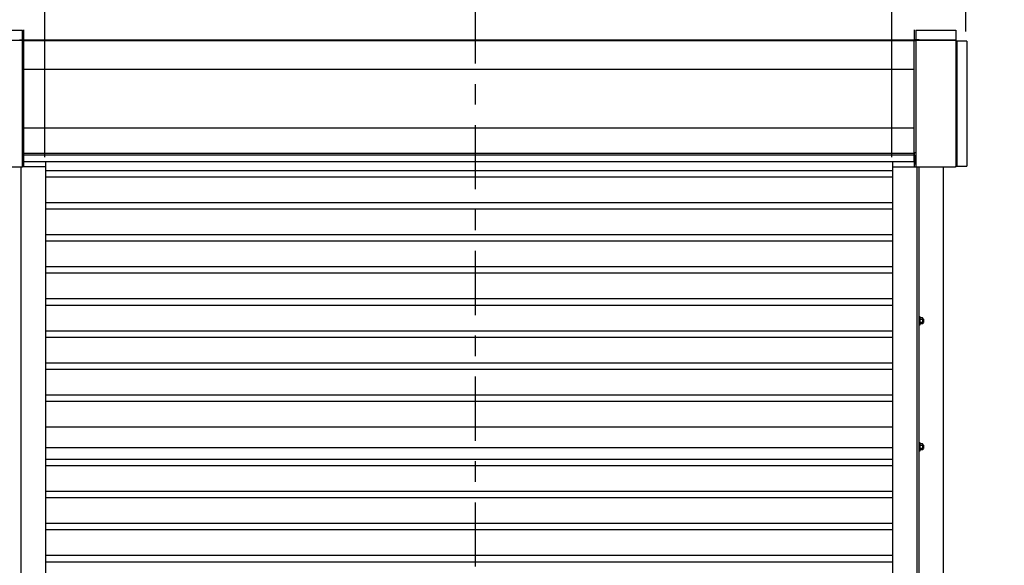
# Model space of a CAD drawing. Header units: inches. Extents: x 170 to 312, y 215 to 248.
# Tile 24 of 256: x 177.75 to 182.54, y 222.67 to 225.33. Entities that reach past the tile are written whole.
import ezdxf

# ---------------------------------------------------------------- set-up
doc = ezdxf.new("R2010")
doc.units = ezdxf.units.IN
doc.header["$LTSCALE"] = 0.25
doc.header["$MEASUREMENT"] = 0
doc.linetypes.add('CENTER', pattern=[2, 1.25, -0.25, 0.25, -0.25])
for name, color, linetype in [('ANNOTATIONS', 1, 'Continuous'), ('MOTOR LH', 7, 'Continuous'), ('SECTION CUTS', 6, 'CENTER')]:
    doc.layers.add(name, color=color, linetype=linetype)
doc.styles.add('ARIAL', font='arial.ttf', dxfattribs={"height": 0.09375})
doc.dimstyles.new('STANDARD$0', dxfattribs={"dimtxt": 0.09375, "dimasz": 0.09375, "dimexe": 0.03125, "dimexo": 0.046875, "dimgap": 0.09, "dimtad": 0, "dimtih": 1, "dimtoh": 1, "dimdec": 4, "dimzin": 0, "dimdsep": 46, "dimtxsty": 'ARIAL', "dimcen": 0.09, "dimadec": 0, "dimazin": 0, "dimtfac": 1, "dimtdec": 4, "dimtofl": 0, "dimtmove": 0, "dimatfit": 1, "dimfxl": 1, "dimtolj": 1, "dimtzin": 0, "dimarcsym": 0})

# ---------------------------------------------------------------- blocks, each defined once
blk = doc.blocks.new('*D96')
at = {"layer": 'ANNOTATIONS', "color": 0, "lineweight": -2, "transparency": 16777216}
for p, q in [((177.271, 225.4605), (177.1772, 225.4605)), ((177.3647, 225.2707), (177.3647, 225.4918)), ((177.8707, 224.6586), (177.8707, 225.4918)), ((177.9644, 225.4605), (178.0582, 225.4605))]:
    blk.add_line(p, q, dxfattribs=at)
at = {"layer": 'ANNOTATIONS', "color": 0, "transparency": 16777216}
for points in [[(177.271, 225.4761), (177.271, 225.4449), (177.3647, 225.4605)], [(177.9644, 225.4761), (177.9644, 225.4449), (177.8707, 225.4605)]]:
    blk.add_solid(points, dxfattribs=at)
at = {"layer": 'defpoints', "color": 0, "transparency": 16777216}
for p in [(177.3647, 225.4605), (177.3647, 225.2238), (177.8707, 224.6117)]:
    blk.add_point(p, dxfattribs=at)
at = {"layer": 'ANNOTATIONS', "color": 0, "transparency": 16777216, "insert": (177.6177, 225.4605), "char_height": 0.09375, "attachment_point": 5, "style": 'ARIAL'}
blk.add_mtext('\\A1;1\'-6"', dxfattribs=at)
blk = doc.blocks.new('*D97')
at = {"layer": 'ANNOTATIONS', "color": 0, "lineweight": -2, "transparency": 16777216}
for p, q in [((181.9034, 225.4605), (181.8097, 225.4605)), ((181.9972, 224.6586), (181.9972, 225.4918)), ((182.3574, 225.2711), (182.3574, 225.4918)), ((182.4511, 225.4605), (182.5449, 225.4605))]:
    blk.add_line(p, q, dxfattribs=at)
at = {"layer": 'ANNOTATIONS', "color": 0, "transparency": 16777216}
for points in [[(181.9034, 225.4761), (181.9034, 225.4449), (181.9972, 225.4605)], [(182.4511, 225.4761), (182.4511, 225.4449), (182.3574, 225.4605)]]:
    blk.add_solid(points, dxfattribs=at)
at = {"layer": 'defpoints', "color": 0, "transparency": 16777216}
for p in [(181.9972, 225.4605), (182.3574, 225.2242), (181.9972, 224.6117)]:
    blk.add_point(p, dxfattribs=at)
at = {"layer": 'ANNOTATIONS', "color": 0, "transparency": 16777216, "insert": (182.1773, 225.4605), "char_height": 0.09375, "attachment_point": 5, "style": 'ARIAL'}
blk.add_mtext('\\A1;1\'-0"', dxfattribs=at)

msp = doc.modelspace()

# ---------------------------------------------------------------- linework, layer by layer
at = {"layer": 'MOTOR LH'}
for p, q in [((177.76196, 225.22981), (177.76196, 225.27751)), ((177.76623, 225.27829), (177.76623, 225.22981)), ((182.10587, 225.27829), (182.10587, 225.22981)), ((182.11436, 225.27751), (182.11436, 225.22981)), ((182.30833, 225.27751), (182.30833, 224.61462)), ((177.76196, 225.22635), (177.42264, 225.22635)), ((177.74703, 225.22981), (177.76623, 225.22981)), ((177.75555, 225.22635), (177.75555, 225.22981)), ((177.76196, 224.61088), (177.76196, 225.22635)), ((177.76623, 225.22555), (177.76196, 225.22555)), ((177.76623, 225.23034), (182.10587, 225.23034)), ((177.76623, 225.22688), (182.10587, 225.22688)), ((177.76623, 225.22688), (177.76623, 224.63674)), ((182.1293, 225.22981), (182.10587, 225.22981)), ((182.10587, 224.63674), (182.10587, 225.22688)), ((182.11436, 225.22555), (182.10587, 225.22555)), ((182.30833, 225.22635), (182.11436, 225.22635)), ((182.11436, 225.22635), (182.11436, 224.61169)), ((182.12077, 225.22635), (182.12077, 225.22981)), ((182.1293, 225.22635), (182.1293, 225.22981)), ((182.1293, 225.22956), (182.30833, 225.22956)), ((182.36161, 225.22422), (182.30833, 225.22422)), ((182.31046, 224.61462), (182.31046, 225.22422)), ((182.31366, 225.22422), (182.31366, 224.61462)), ((177.76623, 225.08749), (182.10587, 225.08749)), ((177.76623, 224.80124), (182.10587, 224.80124)), ((177.76623, 224.68019), (177.76196, 224.68019)), ((177.76538, 224.62447), (177.76538, 224.6671)), ((177.76538, 224.66043), (177.76623, 224.66043)), ((177.76538, 224.65479), (177.76623, 224.65479)), ((177.76538, 224.64015), (177.76623, 224.64015)), ((177.76623, 224.67856), (182.10587, 224.67856)), ((177.76834, 224.61169), (177.76834, 224.63674)), ((177.87491, 220.41698), (177.87491, 224.63674)), ((182.00141, 220.41698), (182.00141, 224.63674)), ((182.11436, 224.68019), (182.10587, 224.68019)), ((182.10587, 224.67809), (182.10799, 224.67809)), ((182.10799, 224.61169), (182.10799, 224.68019)), ((182.11095, 224.65944), (182.10799, 224.65944)), ((182.11095, 224.64773), (182.10799, 224.64773)), ((182.11095, 224.62447), (182.11095, 224.6671)), ((177.76196, 224.61088), (177.42264, 224.61088)), ((177.75555, 220.69422), (177.75555, 224.61088)), ((177.87491, 224.61169), (177.76196, 224.61169)), ((177.76538, 224.63115), (177.76834, 224.63115)), ((182.00141, 224.59307), (177.87491, 224.59307)), ((182.00141, 224.61169), (182.30657, 224.61169)), ((182.11095, 224.63408), (182.10799, 224.63408)), ((182.11095, 224.63214), (182.10799, 224.63214)), ((182.12077, 220.69422), (182.12077, 224.61169)), ((182.1293, 220.69422), (182.1293, 224.61169)), ((182.24866, 220.41698), (182.24866, 224.61169)), ((182.30834, 224.61462), (182.36161, 224.61462)), ((182.00141, 224.56182), (177.87491, 224.56182)), ((182.00141, 224.43682), (177.87491, 224.43682)), ((182.00141, 224.40557), (177.87491, 224.40557)), ((182.00141, 224.28057), (177.87491, 224.28057)), ((182.00141, 224.24932), (177.87491, 224.24932)), ((182.00141, 224.12432), (177.87491, 224.12432)), ((182.00141, 224.09307), (177.87491, 224.09307)), ((182.00141, 223.96807), (177.87491, 223.96807)), ((182.00141, 223.93682), (177.87491, 223.93682)), ((182.13271, 223.88273), (182.13271, 223.8401)), ((182.13272, 223.86994), (182.13272, 223.87249)), ((182.14629, 223.87618), (182.13442, 223.87618)), ((182.14629, 223.8688), (182.13442, 223.8688)), ((182.14799, 223.8742), (182.14799, 223.84862)), ((182.15045, 223.86994), (182.15045, 223.85289)), ((182.15147, 223.86892), (182.15147, 223.8539)), ((182.14629, 223.85403), (182.13442, 223.85403)), ((182.14629, 223.84665), (182.13442, 223.84665)), ((182.00141, 223.81182), (177.87491, 223.81182)), ((182.00141, 223.78057), (177.87491, 223.78057)), ((182.00141, 223.65557), (177.87491, 223.65557)), ((182.00141, 223.62432), (177.87491, 223.62432)), ((182.00141, 223.49932), (177.87491, 223.49932)), ((182.00141, 223.46807), (177.87491, 223.46807)), ((182.00141, 223.34307), (177.87491, 223.34307)), ((182.13271, 223.26887), (182.13271, 223.22624)), ((182.13272, 223.25608), (182.13272, 223.25863)), ((182.14629, 223.26232), (182.13442, 223.26232)), ((182.14629, 223.25494), (182.13442, 223.25494)), ((182.14799, 223.26034), (182.14799, 223.23477)), ((182.15045, 223.25608), (182.15045, 223.23903)), ((182.15147, 223.25507), (182.15147, 223.24004)), ((182.00141, 223.24267), (177.87491, 223.24267)), ((182.14629, 223.24017), (182.13442, 223.24017)), ((182.14629, 223.23279), (182.13442, 223.23279)), ((182.00141, 223.18682), (177.87491, 223.18682)), ((182.00141, 223.15557), (177.87491, 223.15557)), ((182.00141, 223.03057), (177.87491, 223.03057)), ((182.00141, 222.99932), (177.87491, 222.99932)), ((182.00141, 222.87432), (177.87491, 222.87432)), ((182.00141, 222.84307), (177.87491, 222.84307)), ((182.00141, 222.71807), (177.87491, 222.71807)), ((182.00141, 222.68682), (177.87491, 222.68682))]:
    msp.add_line(p, q, dxfattribs=at)
for radius in [0.00213, 0.00133]:
    msp.add_arc((182.30833, 225.22422), radius, 0, 90, dxfattribs=at)
for points in [[(177.42264, 225.27751), (177.76196, 225.27751)], [(182.11436, 225.27751), (182.30833, 225.27751)], [(182.36161, 225.22422), (182.36161, 224.61462)], [(177.76196, 224.6671), (177.76538, 224.6671)], [(177.76623, 224.67098), (182.10587, 224.67098)], [(182.10587, 224.63674), (177.76623, 224.63674)], [(182.11095, 224.6671), (182.11436, 224.6671)], [(177.76538, 224.62447), (177.76196, 224.62447)], [(182.11436, 224.62447), (182.11095, 224.62447)], [(182.1293, 223.88273), (182.13271, 223.88273)], [(182.13272, 223.8742), (182.13442, 223.87618)], [(182.14629, 223.87618), (182.14799, 223.8742)], [(182.14799, 223.86994), (182.15045, 223.86994)], [(182.15045, 223.86994), (182.15147, 223.86892)], [(182.13271, 223.8401), (182.1293, 223.8401)], [(182.13272, 223.85289), (182.13271, 223.85289)], [(182.13442, 223.84665), (182.13272, 223.84862)], [(182.14799, 223.84862), (182.14629, 223.84665)], [(182.15045, 223.85289), (182.14799, 223.85289)], [(182.15147, 223.8539), (182.15045, 223.85289)], [(182.1293, 223.26887), (182.13271, 223.26887)], [(182.13272, 223.26034), (182.13442, 223.26232)], [(182.14629, 223.26232), (182.14799, 223.26034)], [(182.14799, 223.25608), (182.15045, 223.25608)], [(182.15045, 223.25608), (182.15147, 223.25507)], [(182.13271, 223.22624), (182.1293, 223.22624)], [(182.13272, 223.23903), (182.13271, 223.23903)], [(182.13442, 223.23279), (182.13272, 223.23477)], [(182.14799, 223.23477), (182.14629, 223.23279)], [(182.15045, 223.23903), (182.14799, 223.23903)], [(182.15147, 223.24004), (182.15045, 223.23903)]]:
    msp.add_open_spline(points, degree=1, dxfattribs=at)
for points, knots in [([(182.30657, 224.61169), (182.30671, 224.61172), (182.30697, 224.6118), (182.30738, 224.61238), (182.30778, 224.61321), (182.3081, 224.61402), (182.30828, 224.6145), (182.30833, 224.61462)], [0, 0, 0, 0, 0.2297497, 0.4595675, 0.6893808, 0.9192412, 1, 1, 1, 1]), ([(182.31046, 224.61462), (182.31042, 224.61427), (182.31035, 224.61356), (182.30977, 224.61264), (182.30893, 224.61197), (182.30812, 224.61171), (182.30764, 224.61169), (182.30752, 224.61169)], [0, 0, 0, 0, 0.2297562, 0.4595704, 0.6893926, 0.919238, 1, 1, 1, 1]), ([(182.13272, 223.87249), (182.13278, 223.87301), (182.13291, 223.87406), (182.13368, 223.87528), (182.13425, 223.87598), (182.13442, 223.87618)], [0, 0, 0, 0, 0.4062869, 0.82727, 1, 1, 1, 1]), ([(182.13442, 223.8688), (182.13397, 223.86937), (182.13306, 223.87054), (182.13272, 223.87182), (182.13272, 223.87247), (182.13272, 223.87249)], [0, 0, 0, 0, 0.4843418, 0.9863253, 1, 1, 1, 1]), ([(182.13272, 223.86141), (182.13272, 223.86158), (182.13273, 223.86269), (182.13301, 223.86475), (182.13369, 223.86704), (182.13424, 223.86836), (182.13442, 223.8688)], [0, 0, 0, 0, 0.0665352, 0.4352862, 0.8145477, 1, 1, 1, 1]), ([(182.14799, 223.87249), (182.14793, 223.87301), (182.1478, 223.87406), (182.14703, 223.87528), (182.14646, 223.87598), (182.14629, 223.87618)], [0, 0, 0, 0, 0.40629469, 0.8272685, 1, 1, 1, 1]), ([(182.14629, 223.8688), (182.14674, 223.86937), (182.14765, 223.87054), (182.14799, 223.87182), (182.14799, 223.87247), (182.14799, 223.87249)], [0, 0, 0, 0, 0.4843315, 0.9863252, 1, 1, 1, 1]), ([(182.14799, 223.86141), (182.14799, 223.86158), (182.14798, 223.86269), (182.1477, 223.86475), (182.14702, 223.86704), (182.14647, 223.86836), (182.14629, 223.8688)], [0, 0, 0, 0, 0.0665352, 0.4352862, 0.8145477, 1, 1, 1, 1]), ([(182.13442, 223.85403), (182.13417, 223.85466), (182.13357, 223.85613), (182.13288, 223.8586), (182.13277, 223.86047), (182.13272, 223.86141)], [0, 0, 0, 0, 0.2654595, 0.6280849, 1, 1, 1, 1]), ([(182.13272, 223.85034), (182.13278, 223.85086), (182.13291, 223.85191), (182.13368, 223.85313), (182.13425, 223.85383), (182.13442, 223.85403)], [0, 0, 0, 0, 0.40628648, 0.82726969, 1, 1, 1, 1]), ([(182.13442, 223.84665), (182.13397, 223.84722), (182.13306, 223.84839), (182.13272, 223.84967), (182.13272, 223.85032), (182.13272, 223.85034)], [0, 0, 0, 0, 0.4843415, 0.9863242, 1, 1, 1, 1]), ([(182.14629, 223.85403), (182.14654, 223.85466), (182.14714, 223.85613), (182.14783, 223.8586), (182.14794, 223.86047), (182.14799, 223.86141)], [0, 0, 0, 0, 0.2654613, 0.6280785, 1, 1, 1, 1]), ([(182.14799, 223.85034), (182.14793, 223.85086), (182.1478, 223.85191), (182.14703, 223.85313), (182.14646, 223.85383), (182.14629, 223.85403)], [0, 0, 0, 0, 0.4062945, 0.8272686, 1, 1, 1, 1]), ([(182.14629, 223.84665), (182.14674, 223.84722), (182.14765, 223.84839), (182.14799, 223.84967), (182.14799, 223.85032), (182.14799, 223.85034)], [0, 0, 0, 0, 0.4843323, 0.9863252, 1, 1, 1, 1]), ([(182.13272, 223.25863), (182.13278, 223.25915), (182.13291, 223.2602), (182.13368, 223.26142), (182.13425, 223.26212), (182.13442, 223.26232)], [0, 0, 0, 0, 0.4062869, 0.82727, 1, 1, 1, 1]), ([(182.13442, 223.25494), (182.13397, 223.25551), (182.13306, 223.25668), (182.13272, 223.25796), (182.13272, 223.25861), (182.13272, 223.25863)], [0, 0, 0, 0, 0.4843418, 0.9863253, 1, 1, 1, 1]), ([(182.13272, 223.24755), (182.13272, 223.24772), (182.13273, 223.24883), (182.13301, 223.25089), (182.13369, 223.25318), (182.13424, 223.2545), (182.13442, 223.25494)], [0, 0, 0, 0, 0.0665352, 0.4352862, 0.8145477, 1, 1, 1, 1]), ([(182.13442, 223.24017), (182.13417, 223.2408), (182.13357, 223.24227), (182.13288, 223.24474), (182.13277, 223.24661), (182.13272, 223.24755)], [0, 0, 0, 0, 0.2654595, 0.6280849, 1, 1, 1, 1]), ([(182.14799, 223.25863), (182.14793, 223.25915), (182.1478, 223.2602), (182.14703, 223.26142), (182.14646, 223.26212), (182.14629, 223.26232)], [0, 0, 0, 0, 0.40629469, 0.8272685, 1, 1, 1, 1]), ([(182.14629, 223.25494), (182.14674, 223.25551), (182.14765, 223.25668), (182.14799, 223.25796), (182.14799, 223.25861), (182.14799, 223.25863)], [0, 0, 0, 0, 0.4843315, 0.9863252, 1, 1, 1, 1]), ([(182.14799, 223.24755), (182.14799, 223.24772), (182.14798, 223.24883), (182.1477, 223.25089), (182.14702, 223.25318), (182.14647, 223.2545), (182.14629, 223.25494)], [0, 0, 0, 0, 0.0665352, 0.4352862, 0.8145477, 1, 1, 1, 1]), ([(182.14629, 223.24017), (182.14654, 223.2408), (182.14714, 223.24227), (182.14783, 223.24474), (182.14794, 223.24661), (182.14799, 223.24755)], [0, 0, 0, 0, 0.2654613, 0.6280785, 1, 1, 1, 1]), ([(182.13272, 223.23648), (182.13278, 223.237), (182.13291, 223.23805), (182.13368, 223.23927), (182.13425, 223.23997), (182.13442, 223.24017)], [0, 0, 0, 0, 0.40628648, 0.82726969, 1, 1, 1, 1]), ([(182.13442, 223.23279), (182.13397, 223.23336), (182.13306, 223.23453), (182.13272, 223.23581), (182.13272, 223.23646), (182.13272, 223.23648)], [0, 0, 0, 0, 0.4843415, 0.9863242, 1, 1, 1, 1]), ([(182.14799, 223.23648), (182.14793, 223.237), (182.1478, 223.23805), (182.14703, 223.23927), (182.14646, 223.23997), (182.14629, 223.24017)], [0, 0, 0, 0, 0.4062945, 0.8272686, 1, 1, 1, 1]), ([(182.14629, 223.23279), (182.14674, 223.23336), (182.14765, 223.23453), (182.14799, 223.23581), (182.14799, 223.23646), (182.14799, 223.23648)], [0, 0, 0, 0, 0.4843323, 0.9863252, 1, 1, 1, 1])]:
    msp.add_open_spline(points, degree=3, knots=knots, dxfattribs=at)
at = {"layer": 'SECTION CUTS'}
msp.add_line((179.96913, 220.21502), (179.96913, 225.4303), dxfattribs=at)

# ---------------------------------------------------------------- dimensions: what is measured, and where the dimension line sits
at = {"layer": 'ANNOTATIONS'}
for base, p1, p2, text, picture, middle in [((177.36474, 225.46051), (177.87069, 224.61169), (177.36474, 225.22384), '1\'-6"', '*D96', (177.61771, 225.46051)), ((181.99718, 225.46051), (182.35738, 225.22422), (181.99718, 224.61169), '1\'-0"', '*D97', (182.17728, 225.46051))]:
    dim = msp.add_linear_dim(base=base, p1=p1, p2=p2, angle=180, text=text, dimstyle='STANDARD$0', dxfattribs=at)
    dim.commit()
    dim.dimension.update_dxf_attribs({"geometry": picture, "text_midpoint": middle, "dimtype": 160})

doc.saveas('drawing.dxf')
